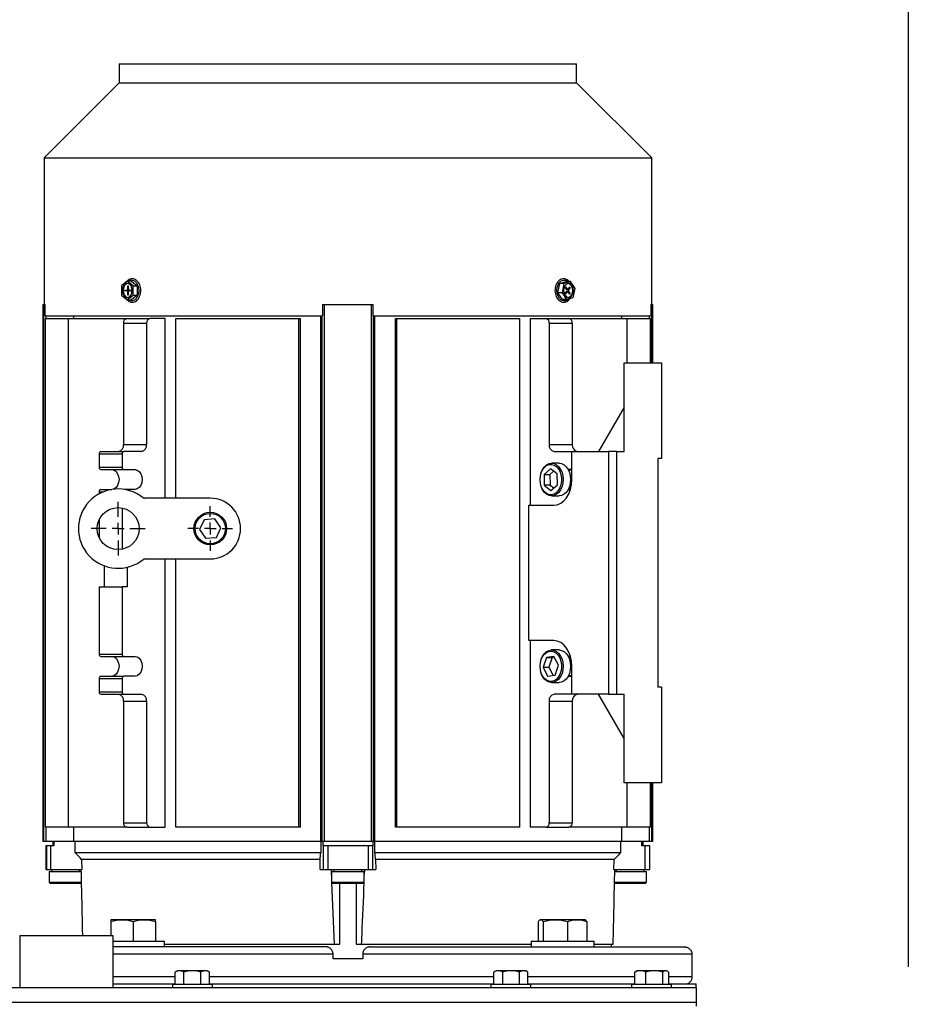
# Model space of a CAD drawing. Header units: inches. Extents: x 4 to 172, y 4 to 132.
# Tile 24 of 40: x 95 to 110, y 82 to 99. Entities that reach past the tile are written whole.
import ezdxf

# ---------------------------------------------------------------- set-up
doc = ezdxf.new("R2010")
doc.units = ezdxf.units.IN
doc.header["$LTSCALE"] = 16
doc.header["$MEASUREMENT"] = 0
doc.linetypes.add('CENTERX2', pattern=[0.8, 0.5, -0.1, 0.1, -0.1])
doc.layers.add('CENTER', color=40, linetype='CENTERX2')
doc.layers.add('DIMENSIONS', color=140, linetype='Continuous', lineweight=25)
doc.styles.add('SLDTEXTSTYLE0', font='TXT', dxfattribs={"width": 0.7})
doc.dimstyles.new('SLDDIMSTYLE0', dxfattribs={"dimtxt": 1.359375, "dimasz": 2.08, "dimexe": 0, "dimexo": 0.0625, "dimgap": 0.339844, "dimtad": 0, "dimtih": 1, "dimtoh": 1, "dimrnd": 1e-09, "dimzin": 12, "dimdsep": 46, "dimtxsty": 'SLDTEXTSTYLE0', "dimsah": 1, "dimcen": 0.09, "dimadec": 0, "dimazin": 3, "dimtfac": 1, "dimtofl": 0, "dimtmove": 0, "dimatfit": 3, "dimfxl": 0, "dimfrac": 2, "dimtolj": 1, "dimtzin": 12, "dimarcsym": 0})

# ---------------------------------------------------------------- blocks, each defined once
blk = doc.blocks.new('_D_5')
at = {"layer": 'DIMENSIONS'}
for p, q in [((86.217, 82.747), (86.217, 110.054)), ((110.488, 82.747), (110.488, 110.054)), ((86.217, 108.054), (93.207, 108.054)), ((95.049, 108.054), (94.592, 108.054)), ((94.592, 108.054), (94.592, 105.894)), ((100.219, 108.054), (100.676, 108.054)), ((100.676, 108.054), (100.676, 105.894)), ((110.488, 108.054), (102.061, 108.054)), ((94.592, 105.894), (95.049, 105.894)), ((100.676, 105.894), (100.219, 105.894))]:
    blk.add_line(p, q, dxfattribs=at)
for points in [[(86.217, 108.054), (88.297, 107.734), (88.297, 108.374)], [(110.488, 108.054), (108.408, 108.374), (108.408, 107.734)]]:
    blk.add_solid(points, dxfattribs=at)
at = {"layer": 'DIMENSIONS', "char_height": 1.3333, "attachment_point": 1, "style": 'SLDTEXTSTYLE0'}
for s, insert in [('24.27', (95.049, 110.077)), ('616.5', (95.049, 107.613))]:
    blk.add_mtext(s, dxfattribs=dict(at, insert=insert))
blk = doc.blocks.new('SW_CENTERMARKSYMBOL_0')
at = {"layer": 'CENTER', "color": 0}
for p, q in [((0, 0.2), (0, 0.454)), ((-0.2, 0), (-0.454, 0)), ((0, 0), (-0.1, 0)), ((0, 0), (0, 0.1)), ((0, 0), (0, -0.1)), ((0, 0), (0.1, 0)), ((0.2, 0), (0.454, 0)), ((0, -0.2), (0, -0.454))]:
    blk.add_line(p, q, dxfattribs=at)
blk = doc.blocks.new('SW_CENTERMARKSYMBOL_3')
at = {"layer": 'CENTER', "color": 0}
for p, q in [((0, 0.2), (0, 0.376)), ((-0.2, 0), (-0.376, 0)), ((0, 0), (-0.1, 0)), ((0, 0), (0, 0.1)), ((0, 0), (0, -0.1)), ((0, 0), (0.1, 0)), ((0.2, 0), (0.376, 0)), ((0, -0.2), (0, -0.376))]:
    blk.add_line(p, q, dxfattribs=at)

msp = doc.modelspace()

# ---------------------------------------------------------------- linework, layer by layer
for p, q in [((97.171, 97.976), (97.171, 97.658)), ((97.171, 97.976), (104.888, 97.976)), ((104.888, 97.658), (104.888, 97.976)), ((97.171, 97.658), (95.902, 96.389)), ((97.171, 97.658), (104.888, 97.658)), ((106.158, 96.389), (104.888, 97.658)), ((95.902, 96.389), (95.902, 93.917)), ((95.902, 96.389), (106.158, 96.389)), ((106.158, 93.917), (106.158, 96.389)), ((97.306, 94.312), (97.209, 94.232)), ((97.209, 94.232), (97.209, 94.073)), ((97.376, 94.312), (97.306, 94.312)), ((97.404, 94.232), (97.306, 94.312)), ((97.316, 94.232), (97.324, 94.232)), ((97.316, 94.178), (97.316, 94.232)), ((97.324, 94.178), (97.316, 94.178)), ((97.324, 94.232), (97.324, 94.178)), ((97.376, 94.312), (97.473, 94.232)), ((97.404, 94.232), (97.473, 94.232)), ((97.404, 94.073), (97.404, 94.232)), ((97.473, 94.232), (97.473, 94.073)), ((104.574, 94.116), (104.606, 94.269)), ((104.606, 94.269), (104.716, 94.305)), ((104.676, 94.269), (104.606, 94.269)), ((104.676, 94.269), (104.644, 94.116)), ((104.786, 94.305), (104.676, 94.269)), ((104.698, 94.206), (104.704, 94.214)), ((104.724, 94.167), (104.698, 94.206)), ((104.704, 94.214), (104.73, 94.175)), ((104.786, 94.305), (104.716, 94.305)), ((104.73, 94.175), (104.718, 94.175)), ((104.749, 94.175), (104.777, 94.211)), ((104.783, 94.202), (104.755, 94.166)), ((104.783, 94.202), (104.77, 94.202)), ((104.777, 94.211), (104.783, 94.202)), ((104.863, 94.189), (104.786, 94.305)), ((104.83, 94.037), (104.863, 94.189)), ((97.209, 94.073), (97.306, 93.994)), ((97.264, 94.159), (97.302, 94.159)), ((97.264, 94.147), (97.264, 94.159)), ((97.302, 94.147), (97.264, 94.147)), ((97.302, 94.159), (97.338, 94.159)), ((97.338, 94.147), (97.302, 94.147)), ((97.306, 93.994), (97.404, 94.073)), ((97.316, 94.074), (97.316, 94.127)), ((97.316, 94.127), (97.324, 94.127)), ((97.324, 94.074), (97.316, 94.074)), ((97.32, 94.159), (97.32, 94.147)), ((97.324, 94.127), (97.324, 94.074)), ((97.338, 94.159), (97.376, 94.159)), ((97.376, 94.147), (97.338, 94.147)), ((97.376, 94.159), (97.376, 94.147)), ((97.473, 94.073), (97.376, 93.994)), ((97.404, 94.073), (97.473, 94.073)), ((104.644, 94.116), (104.574, 94.116)), ((104.651, 94), (104.574, 94.116)), ((104.644, 94.116), (104.721, 94)), ((104.696, 94.103), (104.723, 94.14)), ((104.701, 94.095), (104.696, 94.103)), ((104.729, 94.131), (104.701, 94.095)), ((104.717, 94.131), (104.729, 94.131)), ((104.738, 94.136), (104.721, 94.136)), ((104.721, 94), (104.83, 94.037)), ((104.722, 94.169), (104.74, 94.169)), ((104.722, 94.138), (104.755, 94.138)), ((104.755, 94.166), (104.725, 94.166)), ((104.774, 94.091), (104.748, 94.13)), ((104.755, 94.138), (104.78, 94.099)), ((104.769, 94.099), (104.78, 94.099)), ((104.78, 94.099), (104.774, 94.091)), ((95.884, 93.917), (95.884, 84.861)), ((95.884, 93.917), (95.9, 93.917)), ((95.9, 84.861), (95.9, 93.917)), ((95.9, 93.917), (95.92, 93.917)), ((95.92, 93.724), (95.92, 93.917)), ((97.306, 93.994), (97.376, 93.994)), ((100.602, 93.917), (100.602, 93.724)), ((100.602, 93.917), (100.633, 93.917)), ((100.633, 84.861), (100.633, 93.917)), ((100.633, 93.917), (101.426, 93.917)), ((101.426, 84.861), (101.426, 93.917)), ((101.426, 93.917), (101.458, 93.917)), ((101.458, 93.724), (101.458, 93.917)), ((104.721, 94), (104.651, 94)), ((106.14, 93.917), (106.14, 93.724)), ((106.14, 93.917), (106.16, 93.917)), ((106.16, 93.917), (106.175, 93.917)), ((106.16, 92.932), (106.16, 93.917)), ((106.175, 92.932), (106.175, 93.917)), ((95.92, 93.724), (100.602, 93.724)), ((95.926, 85.098), (95.926, 93.68)), ((95.926, 93.68), (96.316, 93.68)), ((95.937, 93.68), (95.937, 93.724)), ((96.316, 85.098), (96.316, 93.68)), ((96.316, 93.68), (97.299, 93.68)), ((96.407, 93.68), (96.407, 93.724)), ((97.299, 93.68), (97.689, 93.68)), ((97.945, 93.68), (97.689, 93.68)), ((97.945, 90.648), (97.945, 93.68)), ((98.126, 90.648), (98.126, 93.68)), ((98.126, 93.68), (100.201, 93.68)), ((100.201, 85.098), (100.201, 93.68)), ((100.201, 93.68), (100.227, 93.68)), ((100.227, 85.098), (100.227, 93.68)), ((100.572, 84.861), (100.572, 93.724)), ((100.597, 84.861), (100.597, 93.724)), ((101.458, 93.724), (106.14, 93.724)), ((101.463, 84.861), (101.463, 93.724)), ((101.487, 84.861), (101.487, 93.724)), ((101.832, 85.098), (101.832, 93.68)), ((101.832, 93.68), (101.858, 93.68)), ((101.858, 85.098), (101.858, 93.68)), ((101.858, 93.68), (103.933, 93.68)), ((103.933, 85.098), (103.933, 93.68)), ((104.114, 90.531), (104.114, 93.68)), ((104.114, 93.68), (104.37, 93.68)), ((104.37, 93.68), (104.76, 93.68)), ((104.76, 93.68), (105.744, 93.68)), ((105.653, 93.68), (105.653, 93.724)), ((105.744, 92.932), (105.744, 93.68)), ((105.744, 93.68), (106.134, 93.68)), ((106.122, 93.68), (106.122, 93.724)), ((106.134, 92.932), (106.134, 93.68)), ((97.244, 93.602), (97.633, 93.602)), ((97.244, 93.602), (97.244, 91.554)), ((97.633, 93.602), (97.633, 91.554)), ((104.426, 93.602), (104.426, 91.554)), ((104.426, 93.602), (104.816, 93.602)), ((104.816, 93.602), (104.816, 91.554)), ((105.69, 91.436), (105.69, 92.932)), ((105.69, 92.932), (106.32, 92.932)), ((106.32, 92.932), (106.32, 91.318)), ((105.69, 92.184), (105.258, 91.436)), ((97.244, 91.554), (97.633, 91.554)), ((104.426, 91.554), (104.816, 91.554)), ((96.832, 91.397), (96.832, 91.171)), ((96.832, 91.397), (97.221, 91.397)), ((96.859, 91.436), (97.249, 91.436)), ((97.221, 91.397), (97.221, 91.171)), ((97.55, 91.436), (97.249, 91.436)), ((104.509, 91.436), (104.81, 91.436)), ((104.81, 90.964), (104.81, 91.436)), ((104.81, 91.436), (105.426, 91.436)), ((105.426, 91.436), (105.426, 87.342)), ((105.566, 91.436), (105.426, 91.436)), ((105.566, 87.342), (105.566, 91.436)), ((105.566, 91.436), (105.69, 91.436)), ((104.593, 91.239), (104.468, 91.239)), ((106.32, 91.318), (106.261, 91.318)), ((106.261, 91.318), (106.261, 87.46)), ((96.832, 91.171), (97.221, 91.171)), ((96.859, 91.131), (97.249, 91.131)), ((97.249, 91.131), (97.438, 91.131)), ((104.45, 91.146), (104.341, 91.051)), ((104.341, 91.051), (104.344, 90.869)), ((104.341, 91.051), (104.438, 91.051)), ((104.502, 91.106), (104.438, 91.051)), ((104.438, 91.051), (104.442, 90.869)), ((104.563, 91.059), (104.45, 91.146)), ((104.567, 90.877), (104.563, 91.059)), ((104.81, 91.131), (104.748, 91.131)), ((104.81, 91.121), (104.753, 91.121)), ((104.344, 90.869), (104.457, 90.782)), ((104.442, 90.869), (104.344, 90.869)), ((104.442, 90.869), (104.503, 90.822)), ((104.457, 90.782), (104.567, 90.877)), ((96.832, 90.757), (96.832, 90.724)), ((96.832, 90.757), (96.903, 90.757)), ((96.859, 90.797), (97.045, 90.797)), ((97.438, 90.797), (97.258, 90.797)), ((104.468, 90.688), (104.593, 90.688)), ((104.748, 90.797), (104.786, 90.797)), ((104.753, 90.806), (104.789, 90.806)), ((98.706, 90.649), (97.597, 90.648)), ((104.081, 88.247), (104.081, 90.531)), ((104.081, 90.531), (104.504, 90.531)), ((97.221, 90.483), (97.221, 89.788)), ((96.832, 90.288), (96.832, 89.984)), ((98.604, 90.287), (98.525, 90.123)), ((98.785, 90.301), (98.604, 90.287)), ((98.888, 90.151), (98.785, 90.301)), ((98.525, 90.123), (98.628, 89.973)), ((98.81, 89.987), (98.888, 90.151)), ((98.628, 89.973), (98.81, 89.987)), ((97.597, 89.624), (98.707, 89.625)), ((97.945, 85.098), (97.945, 89.625)), ((98.126, 85.098), (98.126, 89.625)), ((96.915, 89.51), (96.915, 89.153)), ((97.305, 89.484), (97.305, 89.153)), ((96.832, 89.153), (96.832, 88.021)), ((96.832, 89.153), (97.221, 89.153)), ((97.221, 89.153), (97.221, 88.021)), ((97.305, 89.153), (97.221, 89.153)), ((104.504, 88.247), (104.081, 88.247)), ((104.114, 85.098), (104.114, 88.247)), ((104.593, 88.09), (104.468, 88.09)), ((96.832, 88.021), (97.221, 88.021)), ((96.859, 87.982), (97.249, 87.982)), ((97.249, 87.982), (97.438, 87.982)), ((104.379, 87.962), (104.326, 87.797)), ((104.507, 87.98), (104.379, 87.962)), ((104.379, 87.962), (104.477, 87.962)), ((104.477, 87.962), (104.423, 87.797)), ((104.513, 87.967), (104.477, 87.962)), ((104.582, 87.832), (104.507, 87.98)), ((104.786, 87.982), (104.748, 87.982)), ((104.789, 87.972), (104.753, 87.972)), ((104.326, 87.797), (104.4, 87.649)), ((104.326, 87.797), (104.423, 87.797)), ((104.423, 87.797), (104.492, 87.661)), ((104.528, 87.666), (104.582, 87.832)), ((104.81, 87.342), (104.81, 87.814)), ((96.832, 87.608), (96.832, 87.381)), ((96.832, 87.608), (97.221, 87.608)), ((96.859, 87.647), (97.249, 87.647)), ((97.221, 87.608), (97.221, 87.381)), ((97.438, 87.647), (97.249, 87.647)), ((104.4, 87.649), (104.528, 87.666)), ((104.468, 87.539), (104.593, 87.539)), ((104.748, 87.647), (104.81, 87.647)), ((104.753, 87.657), (104.81, 87.657)), ((96.832, 87.381), (97.221, 87.381)), ((106.32, 87.46), (106.261, 87.46)), ((106.32, 87.46), (106.32, 85.846)), ((96.859, 87.342), (97.249, 87.342)), ((97.244, 87.224), (97.633, 87.224)), ((97.244, 87.224), (97.244, 85.176)), ((97.249, 87.342), (97.55, 87.342)), ((97.633, 87.224), (97.633, 85.176)), ((104.426, 87.224), (104.426, 85.176)), ((104.426, 87.224), (104.816, 87.224)), ((104.81, 87.342), (104.509, 87.342)), ((105.426, 87.342), (104.81, 87.342)), ((104.816, 87.224), (104.816, 85.176)), ((105.69, 86.594), (105.258, 87.342)), ((105.426, 87.342), (105.566, 87.342)), ((105.566, 87.342), (105.69, 87.342)), ((105.69, 85.846), (105.69, 87.342)), ((106.32, 85.846), (105.69, 85.846)), ((105.744, 85.098), (105.744, 85.846)), ((106.134, 85.098), (106.134, 85.846)), ((106.16, 84.861), (106.16, 85.846)), ((106.175, 84.861), (106.175, 85.846)), ((96.316, 85.098), (95.926, 85.098)), ((95.937, 84.861), (95.937, 85.098)), ((97.299, 85.098), (96.316, 85.098)), ((96.407, 84.861), (96.407, 85.098)), ((97.244, 85.176), (97.633, 85.176)), ((97.299, 85.098), (97.689, 85.098)), ((97.689, 85.098), (97.945, 85.098)), ((100.201, 85.098), (98.126, 85.098)), ((100.227, 85.098), (100.201, 85.098)), ((101.858, 85.098), (101.832, 85.098)), ((103.933, 85.098), (101.858, 85.098)), ((104.37, 85.098), (104.114, 85.098)), ((104.37, 85.098), (104.76, 85.098)), ((104.426, 85.176), (104.816, 85.176)), ((105.744, 85.098), (104.76, 85.098)), ((105.653, 84.861), (105.653, 85.098)), ((106.134, 85.098), (105.744, 85.098)), ((106.122, 84.861), (106.122, 85.098)), ((95.9, 84.861), (95.884, 84.861)), ((95.937, 84.861), (95.9, 84.861)), ((95.931, 84.783), (95.931, 84.389)), ((95.943, 84.783), (95.931, 84.783)), ((96.407, 84.861), (95.937, 84.861)), ((95.943, 84.783), (95.943, 84.389)), ((96.013, 84.783), (95.943, 84.783)), ((96.013, 84.783), (96.013, 84.389)), ((96.067, 84.783), (96.013, 84.783)), ((96.049, 84.861), (96.049, 84.783)), ((96.067, 84.861), (96.067, 84.783)), ((100.572, 84.861), (96.407, 84.861)), ((96.426, 84.665), (96.426, 84.861)), ((100.597, 84.861), (100.572, 84.861)), ((100.573, 84.861), (100.573, 84.665)), ((100.633, 84.861), (100.597, 84.861)), ((100.611, 84.783), (100.611, 84.861)), ((100.617, 84.783), (100.611, 84.783)), ((100.617, 84.389), (100.617, 84.783)), ((100.69, 84.783), (100.617, 84.783)), ((101.426, 84.861), (100.633, 84.861)), ((100.69, 84.783), (100.69, 84.389)), ((101.37, 84.783), (100.69, 84.783)), ((101.37, 84.783), (101.37, 84.389)), ((101.443, 84.783), (101.37, 84.783)), ((101.463, 84.861), (101.426, 84.861)), ((101.443, 84.783), (101.443, 84.389)), ((101.448, 84.783), (101.443, 84.783)), ((101.448, 84.861), (101.448, 84.783)), ((101.487, 84.861), (101.463, 84.861)), ((101.487, 84.665), (101.487, 84.861)), ((105.653, 84.861), (101.487, 84.861)), ((105.633, 84.861), (105.633, 84.665)), ((106.122, 84.861), (105.653, 84.861)), ((105.992, 84.783), (105.992, 84.861)), ((106.046, 84.783), (105.992, 84.783)), ((106.01, 84.783), (106.01, 84.861)), ((106.046, 84.389), (106.046, 84.783)), ((106.117, 84.783), (106.046, 84.783)), ((106.117, 84.783), (106.117, 84.389)), ((106.128, 84.783), (106.117, 84.783)), ((106.16, 84.861), (106.122, 84.861)), ((106.128, 84.389), (106.128, 84.783)), ((106.175, 84.861), (106.16, 84.861)), ((100.573, 84.665), (96.426, 84.665)), ((100.561, 84.556), (96.536, 84.556)), ((96.536, 84.556), (96.54, 84.389)), ((100.561, 84.389), (100.561, 84.556)), ((105.633, 84.665), (101.487, 84.665)), ((101.498, 84.556), (101.499, 84.389)), ((105.523, 84.556), (101.498, 84.556)), ((105.519, 84.389), (105.523, 84.556)), ((95.931, 84.389), (95.943, 84.389)), ((95.943, 84.389), (96.013, 84.389)), ((96.013, 84.389), (96.54, 84.389)), ((96.03, 84.389), (96.03, 84.35)), ((96.502, 84.35), (96.502, 84.389)), ((100.561, 84.389), (100.617, 84.389)), ((100.617, 84.389), (100.69, 84.389)), ((100.69, 84.389), (101.37, 84.389)), ((100.754, 84.299), (100.751, 84.389)), ((100.793, 84.389), (100.793, 84.35)), ((101.266, 84.35), (101.266, 84.389)), ((101.309, 84.389), (101.305, 84.307)), ((101.37, 84.389), (101.443, 84.389)), ((101.443, 84.389), (101.499, 84.389)), ((105.519, 84.389), (106.046, 84.389)), ((105.557, 84.389), (105.557, 84.35)), ((106.03, 84.35), (106.03, 84.389)), ((106.046, 84.389), (106.117, 84.389)), ((106.117, 84.389), (106.128, 84.389)), ((95.99, 84.35), (95.99, 84.172)), ((95.99, 84.35), (96.266, 84.35)), ((96.266, 84.35), (96.528, 84.35)), ((100.754, 84.35), (100.754, 84.172)), ((100.754, 84.35), (101.03, 84.35)), ((101.03, 84.35), (101.305, 84.35)), ((101.305, 84.172), (101.305, 84.35)), ((105.528, 84.35), (105.793, 84.35)), ((105.793, 84.35), (106.069, 84.35)), ((106.069, 84.172), (106.069, 84.35)), ((95.99, 84.172), (96.01, 84.153)), ((95.99, 84.172), (96.266, 84.172)), ((96.01, 84.153), (96.522, 84.153)), ((96.266, 84.172), (96.541, 84.172)), ((96.522, 84.153), (96.53, 84.161)), ((100.754, 84.172), (100.774, 84.153)), ((100.754, 84.172), (101.03, 84.172)), ((100.805, 83.129), (100.759, 84.167)), ((100.774, 84.153), (101.286, 84.153)), ((100.892, 83.129), (100.892, 84.153)), ((101.03, 84.172), (101.305, 84.172)), ((101.168, 84.153), (101.168, 83.129)), ((101.286, 84.153), (101.305, 84.172)), ((105.518, 84.172), (105.793, 84.172)), ((105.53, 84.161), (105.537, 84.153)), ((105.537, 84.153), (106.049, 84.153)), ((105.793, 84.172), (106.069, 84.172)), ((106.049, 84.153), (106.069, 84.172)), ((97.218, 83.54), (97.031, 83.54)), ((97.031, 83.507), (97.031, 83.269)), ((97.593, 83.54), (97.218, 83.54)), ((97.406, 83.507), (97.406, 83.176)), ((97.781, 83.54), (97.593, 83.54)), ((97.781, 83.507), (97.781, 83.176)), ((104.244, 83.176), (104.244, 83.507)), ((104.279, 83.54), (104.271, 83.536)), ((104.285, 83.54), (104.279, 83.54)), ((104.531, 83.54), (104.285, 83.54)), ((104.326, 83.507), (104.326, 83.176)), ((104.899, 83.54), (104.531, 83.54)), ((104.735, 83.507), (104.735, 83.176)), ((105.029, 83.54), (104.899, 83.54)), ((105.036, 83.536), (105.029, 83.54)), ((105.063, 83.507), (105.063, 83.176)), ((95.491, 83.269), (95.491, 82.394)), ((96.28, 83.269), (95.491, 83.269)), ((97.069, 83.269), (96.28, 83.269)), ((97.069, 82.394), (97.069, 83.269)), ((97.069, 83.176), (97.406, 83.176)), ((97.406, 83.176), (97.937, 83.176)), ((97.937, 83.081), (97.937, 83.176)), ((97.937, 83.129), (100.805, 83.129)), ((100.805, 83.129), (100.892, 83.129)), ((101.168, 83.129), (101.255, 83.129)), ((101.255, 83.129), (104.123, 83.129)), ((104.123, 83.176), (104.123, 83.081)), ((104.123, 83.176), (104.654, 83.176)), ((104.654, 83.176), (105.185, 83.176)), ((105.185, 83.081), (105.185, 83.176)), ((105.185, 83.129), (105.507, 83.129)), ((105.478, 83.081), (105.478, 83.129)), ((100.78, 82.956), (97.069, 82.956)), ((100.78, 82.881), (100.78, 82.956)), ((101.28, 82.881), (100.78, 82.881)), ((101.28, 82.956), (101.28, 82.881)), ((106.837, 82.956), (101.28, 82.956)), ((106.837, 82.881), (106.837, 82.956)), ((106.842, 82.881), (106.837, 82.881)), ((106.842, 82.581), (106.842, 82.881)), ((97.069, 82.581), (98.116, 82.581)), ((98.155, 82.679), (98.116, 82.656)), ((98.116, 82.449), (98.116, 82.656)), ((98.188, 82.679), (98.155, 82.679)), ((98.405, 82.679), (98.188, 82.679)), ((98.26, 82.449), (98.26, 82.656)), ((98.621, 82.679), (98.405, 82.679)), ((98.549, 82.449), (98.549, 82.656)), ((98.655, 82.679), (98.621, 82.679)), ((98.693, 82.656), (98.655, 82.679)), ((98.693, 82.449), (98.693, 82.656)), ((98.693, 82.581), (103.491, 82.581)), ((103.53, 82.679), (103.491, 82.656)), ((103.491, 82.449), (103.491, 82.656)), ((103.565, 82.679), (103.53, 82.679)), ((103.784, 82.679), (103.565, 82.679)), ((103.639, 82.656), (103.639, 82.449)), ((103.998, 82.679), (103.784, 82.679)), ((103.928, 82.449), (103.928, 82.656)), ((104.03, 82.679), (103.998, 82.679)), ((104.068, 82.656), (104.03, 82.679)), ((104.068, 82.449), (104.068, 82.656)), ((104.068, 82.581), (105.871, 82.581)), ((105.871, 82.656), (105.89, 82.665)), ((105.871, 82.449), (105.871, 82.656)), ((105.905, 82.679), (105.887, 82.669)), ((105.965, 82.679), (105.905, 82.679)), ((106.201, 82.679), (105.965, 82.679)), ((106.059, 82.449), (106.059, 82.656)), ((106.39, 82.679), (106.201, 82.679)), ((106.343, 82.449), (106.343, 82.656)), ((106.405, 82.679), (106.39, 82.679)), ((106.422, 82.669), (106.405, 82.679)), ((106.438, 82.656), (106.438, 82.449)), ((106.438, 82.581), (106.842, 82.581)), ((89.905, 82.394), (106.905, 82.394)), ((97.069, 82.456), (98.116, 82.456)), ((98.067, 82.449), (98.067, 82.394)), ((98.743, 82.449), (98.067, 82.449)), ((98.693, 82.456), (101.03, 82.456)), ((98.743, 82.394), (98.743, 82.449)), ((101.03, 82.456), (103.491, 82.456)), ((103.442, 82.449), (103.442, 82.394)), ((104.118, 82.449), (103.442, 82.449)), ((104.068, 82.456), (105.871, 82.456)), ((104.118, 82.394), (104.118, 82.449)), ((105.817, 82.449), (105.817, 82.394)), ((106.493, 82.449), (105.817, 82.449)), ((106.438, 82.456), (106.905, 82.456)), ((106.493, 82.394), (106.493, 82.449)), ((106.905, 82.394), (106.905, 82.456)), ((106.905, 82.394), (106.905, 82.144)), ((106.905, 82.144), (89.905, 82.144)), ((106.905, 82.144), (106.905, 82.081))]:
    msp.add_line(p, q)
at = {"flags": 128}
for points in [[(97.39, 94.153), (97.385, 94.193), (97.37, 94.229), (97.348, 94.255), (97.321, 94.269), (97.292, 94.269), (97.264, 94.255), (97.242, 94.229), (97.228, 94.193), (97.223, 94.153), (97.228, 94.112), (97.242, 94.077), (97.264, 94.051), (97.292, 94.036), (97.321, 94.036), (97.348, 94.051), (97.37, 94.077), (97.385, 94.112), (97.39, 94.153)], [(97.313, 94.271), (97.306, 94.269), (97.278, 94.255), (97.256, 94.229), (97.242, 94.193), (97.237, 94.153), (97.242, 94.112), (97.256, 94.077), (97.278, 94.051), (97.306, 94.036), (97.313, 94.035)], [(97.321, 94.312), (97.324, 94.314), (97.358, 94.328), (97.394, 94.328), (97.428, 94.314), (97.458, 94.287), (97.481, 94.249), (97.496, 94.203), (97.501, 94.153)], [(104.761, 94.014), (104.736, 93.992), (104.701, 93.977), (104.666, 93.977), (104.631, 93.992), (104.601, 94.019), (104.578, 94.057), (104.563, 94.103), (104.558, 94.153), (104.563, 94.203), (104.578, 94.249), (104.601, 94.287), (104.631, 94.314), (104.666, 94.328), (104.701, 94.328), (104.736, 94.314), (104.747, 94.305)], [(104.837, 94.153), (104.832, 94.193), (104.817, 94.229), (104.795, 94.255), (104.768, 94.269), (104.739, 94.269), (104.711, 94.255), (104.689, 94.229), (104.675, 94.193), (104.67, 94.153), (104.675, 94.112), (104.689, 94.077), (104.711, 94.051), (104.739, 94.036), (104.768, 94.036), (104.795, 94.051), (104.817, 94.077), (104.832, 94.112), (104.837, 94.153)], [(104.823, 94.153), (104.818, 94.193), (104.803, 94.229), (104.781, 94.255), (104.754, 94.269), (104.746, 94.271)], [(97.501, 94.153), (97.496, 94.103), (97.481, 94.057), (97.458, 94.019), (97.428, 93.992), (97.394, 93.977), (97.358, 93.977), (97.324, 93.992), (97.321, 93.994)], [(104.663, 90.964), (104.658, 90.903), (104.643, 90.844), (104.62, 90.792), (104.589, 90.748), (104.552, 90.716), (104.511, 90.695), (104.468, 90.688), (104.424, 90.695), (104.383, 90.716), (104.346, 90.748), (104.315, 90.792), (104.292, 90.844), (104.278, 90.903), (104.273, 90.964), (104.278, 91.025), (104.292, 91.083), (104.315, 91.136), (104.346, 91.179), (104.383, 91.212), (104.424, 91.233), (104.468, 91.239), (104.511, 91.233), (104.552, 91.212), (104.589, 91.179), (104.62, 91.136), (104.643, 91.083), (104.658, 91.025), (104.663, 90.964)], [(104.273, 90.964), (104.278, 91.023), (104.292, 91.079), (104.315, 91.128), (104.346, 91.169), (104.382, 91.199), (104.422, 91.216), (104.464, 91.219), (104.506, 91.209), (104.544, 91.185), (104.578, 91.15), (104.605, 91.104), (104.624, 91.051), (104.634, 90.994), (104.634, 90.934), (104.624, 90.876), (104.605, 90.823), (104.578, 90.778), (104.544, 90.742), (104.506, 90.719), (104.464, 90.708), (104.422, 90.712), (104.382, 90.729), (104.346, 90.759), (104.315, 90.799), (104.292, 90.849), (104.278, 90.905), (104.273, 90.964)], [(104.593, 91.239), (104.636, 91.233), (104.678, 91.212), (104.714, 91.179), (104.745, 91.136), (104.769, 91.083), (104.783, 91.025), (104.788, 90.964)], [(97.049, 91.131), (97.085, 91.123), (97.118, 91.099), (97.144, 91.062), (97.161, 91.016), (97.167, 90.964), (97.161, 90.912), (97.144, 90.865), (97.118, 90.828), (97.085, 90.805), (97.075, 90.801)], [(97.438, 91.131), (97.475, 91.123), (97.508, 91.099), (97.534, 91.062), (97.551, 91.016), (97.557, 90.964), (97.551, 90.912), (97.534, 90.865), (97.508, 90.828), (97.475, 90.805), (97.438, 90.797)], [(104.504, 90.531), (104.564, 90.539), (104.621, 90.564), (104.674, 90.604), (104.72, 90.658), (104.759, 90.723), (104.787, 90.798), (104.804, 90.879), (104.81, 90.964)], [(104.788, 90.964), (104.783, 90.903), (104.769, 90.844), (104.745, 90.792), (104.714, 90.748), (104.678, 90.716), (104.636, 90.695), (104.593, 90.688)], [(104.81, 87.814), (104.804, 87.899), (104.787, 87.98), (104.759, 88.055), (104.72, 88.12), (104.674, 88.174), (104.621, 88.214), (104.564, 88.239), (104.504, 88.247)], [(104.663, 87.814), (104.658, 87.753), (104.643, 87.695), (104.62, 87.642), (104.589, 87.599), (104.552, 87.566), (104.511, 87.546), (104.468, 87.539), (104.424, 87.546), (104.383, 87.566), (104.346, 87.599), (104.315, 87.642), (104.292, 87.695), (104.278, 87.753), (104.273, 87.814), (104.278, 87.876), (104.292, 87.934), (104.315, 87.986), (104.346, 88.03), (104.383, 88.063), (104.424, 88.083), (104.468, 88.09), (104.511, 88.083), (104.552, 88.063), (104.589, 88.03), (104.62, 87.986), (104.643, 87.934), (104.658, 87.876), (104.663, 87.814)], [(104.273, 87.814), (104.278, 87.873), (104.292, 87.929), (104.315, 87.979), (104.346, 88.019), (104.382, 88.049), (104.422, 88.066), (104.464, 88.07), (104.506, 88.059), (104.544, 88.036), (104.578, 88), (104.605, 87.955), (104.624, 87.902), (104.634, 87.844), (104.634, 87.785), (104.624, 87.727), (104.605, 87.674), (104.578, 87.628), (104.544, 87.593), (104.506, 87.569), (104.464, 87.559), (104.422, 87.562), (104.382, 87.579), (104.346, 87.609), (104.315, 87.65), (104.292, 87.699), (104.278, 87.755), (104.273, 87.814)], [(104.593, 88.09), (104.636, 88.083), (104.678, 88.063), (104.714, 88.03), (104.745, 87.986), (104.769, 87.934), (104.783, 87.876), (104.788, 87.814)], [(97.049, 87.982), (97.085, 87.973), (97.118, 87.95), (97.144, 87.913), (97.161, 87.866), (97.167, 87.814), (97.161, 87.763), (97.144, 87.716), (97.118, 87.679), (97.085, 87.655), (97.049, 87.647)], [(97.438, 87.982), (97.475, 87.973), (97.508, 87.95), (97.534, 87.913), (97.551, 87.866), (97.557, 87.814), (97.551, 87.763), (97.534, 87.716), (97.508, 87.679), (97.475, 87.655), (97.438, 87.647)], [(104.788, 87.814), (104.783, 87.753), (104.769, 87.695), (104.745, 87.642), (104.714, 87.599), (104.678, 87.566), (104.636, 87.546), (104.593, 87.539)]]:
    msp.add_lwpolyline(points, dxfattribs=at)
for centre, radius in [((97.152, 90.136), 0.354), ((98.707, 90.137), 0.276), ((98.707, 90.137), 0.256)]:
    msp.add_circle(centre, radius)
for centre, radius, start, end in [((97.299, 94.176), 0.0176, 281.4218, 8.0495), ((97.342, 94.176), 0.0176, 171.9505, 258.5782), ((104.74, 94.181), 0.0114, 207.9111, 327.0906), ((97.299, 94.13), 0.0176, 351.9505, 78.5782), ((97.342, 94.13), 0.0176, 101.4218, 188.0495), ((104.702, 94.154), 0.0255, 325.6564, 31.8432), ((104.738, 94.125), 0.0114, 27.9111, 147.0906), ((104.716, 94.138), 0.108, 286.2366, 7.6799), ((104.776, 94.152), 0.0255, 145.6564, 211.8432), ((97.313, 93.611), 0.0703, 101.4218, 188.0495), ((97.703, 93.611), 0.0703, 101.4218, 188.0495), ((104.356, 93.611), 0.0703, 351.9505, 78.5782), ((104.746, 93.611), 0.0703, 351.9505, 78.5782), ((97.139, 91.54), 0.105, 281.4218, 8.0495), ((97.529, 91.54), 0.105, 281.4218, 8.0495), ((104.53, 91.54), 0.105, 171.9505, 258.5782), ((104.92, 91.54), 0.105, 171.9505, 258.5782), ((96.866, 91.402), 0.0351, 101.4218, 188.0495), ((97.256, 91.402), 0.0351, 101.4218, 188.0495), ((96.866, 91.166), 0.0351, 171.9505, 258.5782), ((97.256, 91.166), 0.0351, 171.9505, 258.5782), ((97.152, 90.136), 0.669, 51.1061, 308.9909), ((96.866, 90.762), 0.0351, 101.4218, 188.0495), ((97.597, 90.687), 0.0394, 231.1061, 270.0485), ((98.707, 90.137), 0.512, 270.0485, 90.0485), ((97.597, 89.585), 0.0394, 90.0485, 128.9909), ((96.866, 88.016), 0.0351, 171.9505, 258.5782), ((97.256, 88.016), 0.0351, 171.9505, 258.5782), ((96.866, 87.612), 0.0351, 101.4218, 188.0495), ((97.256, 87.612), 0.0351, 101.4218, 188.0495), ((96.866, 87.376), 0.0351, 171.9505, 258.5782), ((97.256, 87.376), 0.0351, 171.9505, 258.5782), ((97.139, 87.238), 0.105, 351.9505, 78.5782), ((97.529, 87.238), 0.105, 351.9505, 78.5782), ((104.53, 87.238), 0.105, 101.4218, 188.0495), ((104.92, 87.238), 0.105, 101.4218, 188.0495), ((97.313, 85.167), 0.0703, 171.9505, 258.5782), ((97.703, 85.167), 0.0703, 171.9505, 258.5782), ((104.356, 85.167), 0.0703, 281.4218, 8.0495), ((104.746, 85.167), 0.0703, 281.4218, 8.0495), ((106.717, 82.581), 0.125, 270, 360)]:
    msp.add_arc(centre, radius, start, end)
for points, knots in [([(97.535, 94.153), (97.534, 94.162), (97.534, 94.187), (97.525, 94.228), (97.507, 94.272), (97.481, 94.309), (97.449, 94.335), (97.412, 94.349), (97.374, 94.351), (97.339, 94.339), (97.315, 94.324), (97.305, 94.312), (97.303, 94.31)], [0, 0, 0, 0, 0.062009, 0.178697, 0.295992, 0.413767, 0.531433, 0.647471, 0.760595, 0.871887, 0.983312, 1, 1, 1, 1]), ([(104.761, 94.305), (104.761, 94.306), (104.752, 94.318), (104.728, 94.334), (104.692, 94.35), (104.654, 94.351), (104.618, 94.339), (104.586, 94.317), (104.559, 94.284), (104.539, 94.243), (104.526, 94.196), (104.523, 94.146), (104.529, 94.096), (104.544, 94.05), (104.567, 94.01), (104.597, 93.98), (104.632, 93.96), (104.67, 93.954), (104.707, 93.96), (104.741, 93.979), (104.763, 93.999), (104.772, 94.015), (104.774, 94.017)], [0, 0, 0, 0, 0.002684, 0.05877, 0.11408, 0.168002, 0.22105, 0.274162, 0.32826, 0.383294, 0.438768, 0.494344, 0.550013, 0.605841, 0.661894, 0.718066, 0.773783, 0.82826, 0.88151, 0.93445, 0.988116, 1, 1, 1, 1]), ([(97.307, 93.993), (97.311, 93.989), (97.324, 93.974), (97.353, 93.961), (97.39, 93.954), (97.427, 93.96), (97.461, 93.979), (97.49, 94.008), (97.513, 94.046), (97.529, 94.091), (97.534, 94.128), (97.535, 94.149), (97.535, 94.153)], [0, 0, 0, 0, 0.044283, 0.162682, 0.278448, 0.391605, 0.504105, 0.618145, 0.734432, 0.852064, 0.970107, 1, 1, 1, 1]), ([(96.525, 84.389), (96.533, 84.022), (96.541, 83.648), (96.549, 83.275), (96.549, 83.269)], [0, 0, 0, 0, 0.982816, 1, 1, 1, 1]), ([(101.299, 84.167), (101.288, 83.874), (101.274, 83.528), (101.257, 83.182), (101.255, 83.129)], [0, 0, 0, 0, 0.846968, 1, 1, 1, 1]), ([(97.031, 83.507), (97.061, 83.517), (97.092, 83.525), (97.155, 83.537), (97.186, 83.54), (97.218, 83.54)], [0, 0, 0, 0, 0.5, 0.5, 1, 1, 1, 1]), ([(97.031, 83.54), (97.031, 83.54), (97.031, 83.537), (97.031, 83.525), (97.031, 83.517), (97.031, 83.507)], [0, 0, 0, 0, 0.5, 0.5, 1, 1, 1, 1]), ([(97.218, 83.54), (97.25, 83.54), (97.282, 83.537), (97.344, 83.525), (97.375, 83.517), (97.406, 83.507)], [0, 0, 0, 0, 0.5, 0.5, 1, 1, 1, 1]), ([(97.406, 83.507), (97.436, 83.517), (97.467, 83.525), (97.53, 83.537), (97.561, 83.54), (97.593, 83.54)], [0, 0, 0, 0, 0.5, 0.5, 1, 1, 1, 1]), ([(97.593, 83.54), (97.625, 83.54), (97.657, 83.537), (97.719, 83.525), (97.75, 83.517), (97.781, 83.507)], [0, 0, 0, 0, 0.5, 0.5, 1, 1, 1, 1]), ([(97.781, 83.507), (97.781, 83.517), (97.781, 83.525), (97.781, 83.537), (97.781, 83.54), (97.781, 83.54)], [0, 0, 0, 0, 0.5, 0.5, 1, 1, 1, 1]), ([(104.244, 83.507), (104.251, 83.517), (104.258, 83.525), (104.271, 83.537), (104.278, 83.54), (104.285, 83.54)], [0, 0, 0, 0, 0.5, 0.5, 1, 1, 1, 1]), ([(104.285, 83.54), (104.292, 83.54), (104.299, 83.537), (104.313, 83.525), (104.319, 83.517), (104.326, 83.507)], [0, 0, 0, 0, 0.5, 0.5, 1, 1, 1, 1]), ([(104.326, 83.507), (104.359, 83.517), (104.393, 83.525), (104.461, 83.537), (104.496, 83.54), (104.531, 83.54)], [0, 0, 0, 0, 0.5, 0.5, 1, 1, 1, 1]), ([(104.531, 83.54), (104.566, 83.54), (104.6, 83.537), (104.668, 83.525), (104.702, 83.517), (104.735, 83.507)], [0, 0, 0, 0, 0.5, 0.5, 1, 1, 1, 1]), ([(104.735, 83.507), (104.762, 83.517), (104.789, 83.525), (104.843, 83.537), (104.871, 83.54), (104.899, 83.54)], [0, 0, 0, 0, 0.5, 0.5, 1, 1, 1, 1]), ([(104.899, 83.54), (104.927, 83.54), (104.954, 83.537), (105.009, 83.525), (105.036, 83.517), (105.063, 83.507)], [0, 0, 0, 0, 0.5, 0.5, 1, 1, 1, 1]), ([(105.063, 83.507), (105.056, 83.517), (105.047, 83.53), (105.038, 83.533), (105.035, 83.534)], [0, 0, 0, 0, 0.7383333, 1, 1, 1, 1]), ([(100.655, 83.081), (100.497, 83.081), (100.176, 83.081), (99.697, 83.081), (99.215, 83.081), (98.738, 83.081), (98.271, 83.081), (97.823, 83.081), (97.417, 83.081), (97.178, 83.081), (97.069, 83.081)], [0, 0, 0, 0, 0.118611, 0.240574, 0.365564, 0.493194, 0.623017, 0.754535, 0.887209, 1, 1, 1, 1]), ([(100.78, 82.956), (100.78, 82.958), (100.78, 82.962), (100.779, 82.968), (100.778, 82.974), (100.777, 82.979), (100.776, 82.985), (100.775, 82.991), (100.773, 82.996), (100.771, 83.002), (100.769, 83.007), (100.763, 83.019), (100.752, 83.035), (100.736, 83.052), (100.716, 83.066), (100.699, 83.073), (100.684, 83.078), (100.67, 83.081), (100.66, 83.081), (100.655, 83.081)], [0, 0, 0, 0, 0.023829, 0.047794, 0.071951, 0.096355, 0.121059, 0.146113, 0.171566, 0.197464, 0.223851, 0.250768, 0.368085, 0.50089, 0.616808, 0.750078, 0.818331, 0.901657, 1, 1, 1, 1]), ([(101.405, 83.081), (101.402, 83.081), (101.397, 83.081), (101.391, 83.08), (101.384, 83.08), (101.378, 83.078), (101.373, 83.077), (101.368, 83.076), (101.358, 83.072), (101.343, 83.066), (101.324, 83.052), (101.307, 83.035), (101.295, 83.017), (101.288, 83.002), (101.284, 82.991), (101.282, 82.979), (101.28, 82.968), (101.28, 82.96), (101.28, 82.956)], [0, 0, 0, 0, 0.043995, 0.085238, 0.123722, 0.159443, 0.192398, 0.222582, 0.249993, 0.383265, 0.4992, 0.632006, 0.74934, 0.802622, 0.853952, 0.903688, 0.952227, 1, 1, 1, 1]), ([(101.405, 83.081), (102.78, 83.081), (104.076, 83.081), (106.026, 83.081), (106.614, 83.081), (106.705, 83.081)], [0, 0, 0, 0, 0.5, 0.5, 1, 1, 1, 1]), ([(106.705, 83.081), (106.707, 83.081), (106.712, 83.081), (106.718, 83.081), (106.724, 83.08), (106.73, 83.079), (106.735, 83.078), (106.74, 83.077), (106.745, 83.075), (106.755, 83.072), (106.77, 83.066), (106.791, 83.052), (106.808, 83.035), (106.821, 83.017), (106.828, 83.002), (106.832, 82.991), (106.835, 82.979), (106.836, 82.968), (106.837, 82.96), (106.837, 82.956)], [0, 0, 0, 0, 0.039559, 0.076743, 0.111553, 0.143988, 0.17405, 0.201738, 0.227053, 0.249995, 0.383658, 0.499201, 0.632206, 0.749341, 0.802672, 0.854023, 0.903758, 0.952273, 1, 1, 1, 1])]:
    msp.add_open_spline(points, degree=3, knots=knots)
for points in [[(96.536, 84.556), (96.5, 84.592), (96.463, 84.629), (96.426, 84.665)], [(100.561, 84.556), (100.565, 84.592), (100.569, 84.629), (100.573, 84.665)], [(101.498, 84.556), (101.494, 84.592), (101.49, 84.629), (101.487, 84.665)], [(105.523, 84.556), (105.56, 84.592), (105.596, 84.629), (105.633, 84.665)], [(105.507, 83.129), (105.516, 83.549), (105.525, 83.969), (105.535, 84.389)], [(98.188, 82.679), (98.163, 82.679), (98.14, 82.67), (98.116, 82.656)], [(98.26, 82.656), (98.237, 82.67), (98.213, 82.679), (98.188, 82.679)], [(98.405, 82.679), (98.355, 82.679), (98.307, 82.67), (98.26, 82.656)], [(98.549, 82.656), (98.502, 82.67), (98.454, 82.679), (98.405, 82.679)], [(98.621, 82.679), (98.596, 82.679), (98.573, 82.67), (98.549, 82.656)], [(98.693, 82.656), (98.67, 82.67), (98.646, 82.679), (98.621, 82.679)], [(103.565, 82.679), (103.54, 82.679), (103.515, 82.67), (103.491, 82.656)], [(103.639, 82.656), (103.615, 82.67), (103.591, 82.679), (103.565, 82.679)], [(103.784, 82.679), (103.735, 82.679), (103.687, 82.67), (103.639, 82.656)], [(103.928, 82.656), (103.881, 82.67), (103.833, 82.679), (103.784, 82.679)], [(103.998, 82.679), (103.974, 82.679), (103.951, 82.67), (103.928, 82.656)], [(104.068, 82.656), (104.045, 82.67), (104.022, 82.679), (103.998, 82.679)], [(105.965, 82.679), (105.933, 82.679), (105.902, 82.67), (105.871, 82.656)], [(106.059, 82.656), (106.028, 82.67), (105.997, 82.679), (105.965, 82.679)], [(106.201, 82.679), (106.152, 82.679), (106.105, 82.67), (106.059, 82.656)], [(106.343, 82.656), (106.296, 82.67), (106.249, 82.679), (106.201, 82.679)], [(106.39, 82.679), (106.374, 82.679), (106.358, 82.67), (106.343, 82.656)], [(106.438, 82.656), (106.423, 82.67), (106.407, 82.679), (106.39, 82.679)]]:
    msp.add_open_spline(points, degree=3)

# ---------------------------------------------------------------- block references
at = {"layer": 'CENTER'}
for name, p in [('SW_CENTERMARKSYMBOL_0', (97.152, 90.136)), ('SW_CENTERMARKSYMBOL_3', (98.707, 90.137))]:
    msp.add_blockref(name, p, dxfattribs=at)

# ---------------------------------------------------------------- dimensions: what is measured, and where the dimension line sits
at = {"layer": 'DIMENSIONS'}
dim = msp.add_linear_dim(base=(110.488, 108.054), p1=(86.217, 81.947), p2=(110.488, 81.947), dimstyle='SLDDIMSTYLE0', dxfattribs=at)
dim.commit()
dim.dimension.update_dxf_attribs({"geometry": '_D_5', "text_midpoint": (97.634, 108.054), "dimtype": 160})

doc.saveas('drawing.dxf')
